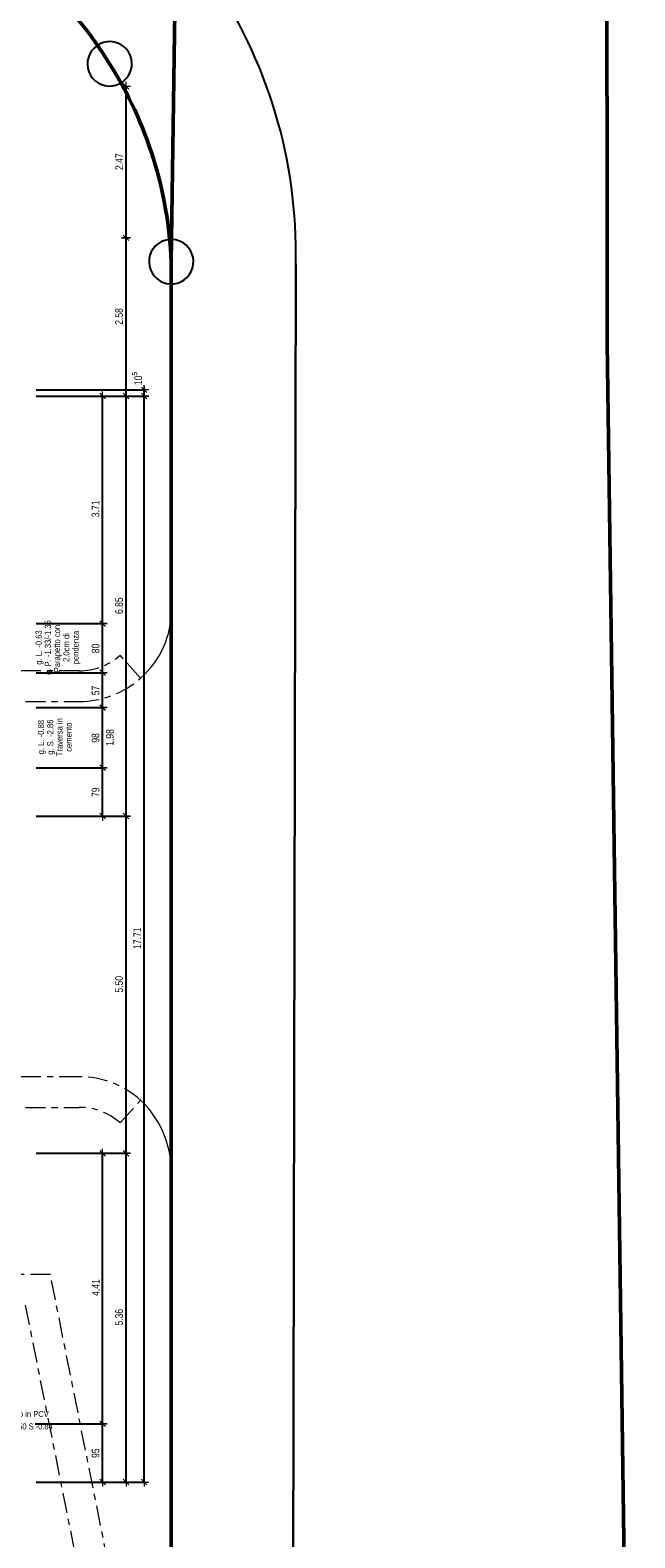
# Model space of a CAD drawing. Header units: metres. Extents: x -75 to 65, y -68 to 92.
# Tile 32 of 34: x 24 to 34, y -8 to 17. Entities that reach past the tile are written whole.
import ezdxf

# ---------------------------------------------------------------- set-up
doc = ezdxf.new("R2010")
doc.units = ezdxf.units.M
doc.header["$PDMODE"] = 65
doc.linetypes.add('AUSGEZOGEN', pattern=[0])
doc.linetypes.add('STRICHPUNKT2_S5', pattern=[0.425, 0.325, -0.05, 0, -0.05])
for name, color, linetype in [('XR$1$000 Kataster', 7, 'AUSGEZOGEN'), ('XR$1$010 Aussenwände', 7, 'AUSGEZOGEN'), ('XR$1$060 Möbel Einbau', 7, 'AUSGEZOGEN'), ('XR$2$160 Beschriftungen 50', 7, 'AUSGEZOGEN')]:
    doc.layers.add(name, color=color, linetype=linetype)
doc.layers.add('XR$2$STANDARD_1', color=7, linetype='AUSGEZOGEN', lineweight=25)
doc.styles.add('ARIAL', font='arial.ttf')
doc.dimstyles.new('DIMSTYLE_3', dxfattribs={"dimtxt": 0.125, "dimasz": 0.15, "dimexe": 0, "dimexo": 0, "dimgap": 0.0625, "dimtad": 2, "dimrnd": 0.005, "dimzin": 4, "dimdsep": 46, "dimtxsty": 'ARIAL', "dimblk1": 'ALL_ML_STRICH', "dimblk2": 'ALL_ML_STRICH', "dimsah": 1, "dimcen": 0, "dimclrd": 7, "dimclre": 7, "dimclrt": 7, "dimadec": 0, "dimazin": 0, "dimtfac": 1, "dimtdec": 0, "dimtix": 1, "dimtmove": 2, "dimatfit": 3, "dimfxl": 0, "dimtzin": 0, "dimlwd": 0, "dimlwe": 18, "dimarcsym": 0})
doc.dimstyles.new('DIMSTYLE_6', dxfattribs={"dimtxt": 0.125, "dimasz": 0.15, "dimexe": 0, "dimexo": 0, "dimgap": 0.0625, "dimtad": 2, "dimdec": 1, "dimlfac": 100, "dimrnd": 0.5, "dimzin": 4, "dimdsep": 46, "dimtxsty": 'ARIAL', "dimblk1": 'ALL_ML_STRICH', "dimblk2": 'ALL_ML_STRICH', "dimsah": 1, "dimcen": 0, "dimclrd": 7, "dimclre": 7, "dimclrt": 7, "dimadec": 0, "dimazin": 0, "dimtfac": 1, "dimtdec": 0, "dimtix": 1, "dimtmove": 2, "dimatfit": 3, "dimfxl": 0, "dimtzin": 0, "dimlwd": 0, "dimlwe": 18, "dimarcsym": 0})
doc.dimstyles.new('DIMSTYLE_7', dxfattribs={"dimtxt": 0.125, "dimasz": 0.15, "dimexe": 0, "dimexo": 0, "dimgap": 0.0625, "dimtad": 2, "dimdec": 1, "dimlfac": 100, "dimrnd": 0.5, "dimzin": 4, "dimdsep": 46, "dimtxsty": 'ARIAL', "dimblk1": 'ALL_ML_STRICH', "dimblk2": 'ALL_ML_STRICH', "dimsah": 1, "dimcen": 0, "dimclrd": 7, "dimclre": 7, "dimclrt": 7, "dimadec": 0, "dimazin": 0, "dimtfac": 1, "dimtdec": 0, "dimtix": 1, "dimtmove": 2, "dimatfit": 3, "dimfxl": 0, "dimtvp": 1.2, "dimtzin": 0, "dimlwd": 0, "dimlwe": 18, "dimarcsym": 0})

# ---------------------------------------------------------------- blocks, each defined once
blk = doc.blocks.new('COMPLEXOBJECT_21')
at = {"layer": 'XR$1$000 Kataster', "color": 7, "linetype": 'AUSGEZOGEN', "lineweight": 25, "transparency": 33554687}
blk.add_line((27.995, -20.222), (28.063, 13.21), dxfattribs=at)
blk.add_lwpolyline([(26.032, 13.245), (26.032, -14.649), (26.045, -20.515)], dxfattribs=at)
for centre, radius, start, end in [((19.442, 13.053), 6.548, 31.465, 60.5949), ((20.053, 13.376), 8.012, 358.8168, 34.555), ((19.486, 12.977), 6.551, 2.3455, 32.2339)]:
    blk.add_arc(centre, radius, start, end, dxfattribs=at)
blk = doc.blocks.new('COMPLEXOBJECT_22')
at = {"layer": 'XR$1$000 Kataster', "color": 7, "linetype": 'AUSGEZOGEN', "lineweight": 25, "transparency": 33554687}
blk.add_line((28.063, 13.21), (27.995, -20.222), dxfattribs=at)
blk.add_lwpolyline([(33.59, -20.486), (33.137, 11.924), (33.125, 36.058), (33.149, 51.492), (33.161, 58.368), (33.138, 85.477), (32.193, 91.988)], dxfattribs=at)
blk.add_arc((20.053, 13.376), 8.012, 358.8168, 34.555, dxfattribs=at)
blk = doc.blocks.new('COMPLEXOBJECT_24')
at = {"layer": 'XR$1$000 Kataster', "color": 7, "linetype": 'AUSGEZOGEN', "lineweight": 50, "transparency": 33554687}
blk.add_line((26.032, -14.649), (26.032, 13.245), dxfattribs=at)
for centre, radius, start, end in [((19.442, 13.053), 6.548, 31.465, 60.5949), ((19.486, 12.977), 6.551, 2.3455, 32.2339)]:
    blk.add_arc(centre, radius, start, end, dxfattribs=at)
blk = doc.blocks.new('COMPLEXOBJECT_25')
at = {"layer": 'XR$1$000 Kataster', "color": 7, "linetype": 'AUSGEZOGEN', "lineweight": 50, "transparency": 33554687}
blk.add_lwpolyline([(33.59, -20.486), (33.137, 11.924), (33.125, 36.058), (33.161, 58.368), (33.138, 85.477), (32.557, 89.48), (32.193, 91.988)], dxfattribs=at)
blk = doc.blocks.new('COMPLEXOBJECT_26')
at = {"layer": 'XR$1$000 Kataster', "color": 7, "linetype": 'AUSGEZOGEN', "lineweight": 50, "transparency": 33554687}
blk.add_line((26.032, -14.649), (26.032, 13.245), dxfattribs=at)
for centre, radius, start, end in [((19.442, 13.053), 6.548, 31.465, 60.5949), ((19.486, 12.977), 6.551, 2.3455, 32.2339)]:
    blk.add_arc(centre, radius, start, end, dxfattribs=at)
blk = doc.blocks.new('COMPLEXOBJECT_27')
at = {"layer": 'XR$1$000 Kataster', "color": 7, "linetype": 'AUSGEZOGEN', "lineweight": 50, "transparency": 33554687}
blk.add_lwpolyline([(26.032, 13.245), (26.312, 32.562), (25.917, 30.438), (24.345, 29.016), (22.274, 28.847), (20.335, 29.8), (19.521, 28.183), (-2.409, 38.828), (-1.669, 40.356), (-4.208, 41.587), (-4.207, 39.702), (-29.481, 52.022)], dxfattribs=at)
for centre, radius, start, end in [((19.442, 13.053), 6.548, 31.465, 60.5949), ((19.486, 12.977), 6.551, 2.3455, 32.2339)]:
    blk.add_arc(centre, radius, start, end, dxfattribs=at)
blk = doc.blocks.new('ALL_ML_STRICH')
at = {"color": 0, "linetype": 'ByBlock', "lineweight": -2}
for p, q in [((-1, 0), (0.5, 0)), ((-0.3, -0.3), (0.3, 0.3)), ((0, -0.5), (0, 0.5))]:
    blk.add_line(p, q, dxfattribs=at)
blk = doc.blocks.new('*D43')
at = {"layer": 'DEFPOINTS', "color": 7, "linetype": 'AUSGEZOGEN', "lineweight": 18, "transparency": 16777216}
for p in [(25.591, 11.054), (25.443, -6.656), (25.591, -6.656)]:
    blk.add_point(p, dxfattribs=at)
at = {"layer": 'XR$2$STANDARD_1', "color": 7, "linetype": 'AUSGEZOGEN', "lineweight": -2, "transparency": 16777216}
for p, q in [((23.832, 11.054), (25.591, 11.054)), ((25.591, -6.656), (25.591, 11.054)), ((23.832, -6.656), (25.591, -6.656))]:
    blk.add_line(p, q, dxfattribs=at)
at = {"layer": 'XR$2$STANDARD_1', "color": 7, "linetype": 'AUSGEZOGEN', "lineweight": 18, "transparency": 16777216, "xscale": 0.15, "yscale": 0.15, "zscale": 0.15}
for p, rotation in [((25.591, 11.054), 90), ((25.591, -6.656), 270)]:
    blk.add_blockref('ALL_ML_STRICH', p, dxfattribs=dict(at, rotation=rotation))
at = {"layer": 'XR$2$STANDARD_1', "color": 7, "linetype": 'AUSGEZOGEN', "lineweight": 18, "transparency": 16777216, "insert": (25.478, 2.212), "char_height": 0.125, "width": 0.5, "attachment_point": 5, "rotation": 90, "style": 'ARIAL'}
blk.add_mtext('\\W0.80;\\A1;{\\A1;{17.71\\H0.082500;\\S^ ;}}', dxfattribs=at)
blk = doc.blocks.new('*D44')
at = {"layer": 'DEFPOINTS', "color": 7, "linetype": 'AUSGEZOGEN', "lineweight": 18, "transparency": 16777216}
for p in [(25.591, 11.156), (25.591, 11.054), (25.591, 11.054)]:
    blk.add_point(p, dxfattribs=at)
at = {"layer": 'XR$2$STANDARD_1', "color": 7, "linetype": 'AUSGEZOGEN', "lineweight": -2, "transparency": 16777216}
for p, q in [((23.832, 11.156), (25.591, 11.156)), ((25.591, 11.054), (25.591, 11.156)), ((23.832, 11.054), (25.591, 11.054))]:
    blk.add_line(p, q, dxfattribs=at)
at = {"layer": 'XR$2$STANDARD_1', "color": 7, "linetype": 'AUSGEZOGEN', "lineweight": 18, "transparency": 16777216, "xscale": 0.15, "yscale": 0.15, "zscale": 0.15}
for p, rotation in [((25.591, 11.156), 90), ((25.591, 11.054), 270)]:
    blk.add_blockref('ALL_ML_STRICH', p, dxfattribs=dict(at, rotation=rotation))
at = {"layer": 'XR$2$STANDARD_1', "color": 7, "linetype": 'AUSGEZOGEN', "lineweight": 18, "transparency": 16777216, "insert": (25.476, 11.341), "char_height": 0.125, "width": 0.4, "attachment_point": 5, "rotation": 90, "style": 'ARIAL'}
blk.add_mtext('\\W0.80;\\A1;{\\A1;{10\\H0.082500;\\S5^ ;}}', dxfattribs=at)
blk = doc.blocks.new('*D45')
at = {"layer": 'DEFPOINTS', "color": 7, "linetype": 'AUSGEZOGEN', "lineweight": 18, "transparency": 16777216}
for p in [(24.709, 4.993), (24.913, 4.204), (24.913, 4.204)]:
    blk.add_point(p, dxfattribs=at)
at = {"layer": 'XR$2$STANDARD_1', "color": 7, "linetype": 'AUSGEZOGEN', "lineweight": -2, "transparency": 16777216}
for p, q in [((23.832, 4.993), (24.913, 4.993)), ((24.913, 4.204), (24.913, 4.993)), ((24.913, 4.204), (24.913, 4.204))]:
    blk.add_line(p, q, dxfattribs=at)
at = {"layer": 'XR$2$STANDARD_1', "color": 7, "linetype": 'AUSGEZOGEN', "lineweight": 18, "transparency": 16777216, "xscale": 0.15, "yscale": 0.15, "zscale": 0.15}
for p, rotation in [((24.913, 4.993), 90), ((24.913, 4.204), 270)]:
    blk.add_blockref('ALL_ML_STRICH', p, dxfattribs=dict(at, rotation=rotation))
at = {"layer": 'XR$2$STANDARD_1', "color": 7, "linetype": 'AUSGEZOGEN', "lineweight": 18, "transparency": 16777216, "insert": (24.798, 4.594), "char_height": 0.125, "width": 0.4, "attachment_point": 5, "rotation": 90, "style": 'ARIAL'}
blk.add_mtext('\\W0.80;\\A1;{\\A1;{79\\H0.082500;\\S^ ;}}', dxfattribs=at)
blk = doc.blocks.new('*D46')
at = {"layer": 'DEFPOINTS', "color": 7, "linetype": 'AUSGEZOGEN', "lineweight": 18, "transparency": 16777216}
for p in [(24.699, 5.973), (24.709, 4.993), (24.913, 4.993)]:
    blk.add_point(p, dxfattribs=at)
at = {"layer": 'XR$2$STANDARD_1', "color": 7, "linetype": 'AUSGEZOGEN', "lineweight": -2, "transparency": 16777216}
for p, q in [((23.832, 5.973), (24.913, 5.973)), ((24.913, 4.993), (24.913, 5.973)), ((23.832, 4.993), (24.913, 4.993))]:
    blk.add_line(p, q, dxfattribs=at)
at = {"layer": 'XR$2$STANDARD_1', "color": 7, "linetype": 'AUSGEZOGEN', "lineweight": 18, "transparency": 16777216, "xscale": 0.15, "yscale": 0.15, "zscale": 0.15}
for p, rotation in [((24.913, 5.973), 90), ((24.913, 4.993), 270)]:
    blk.add_blockref('ALL_ML_STRICH', p, dxfattribs=dict(at, rotation=rotation))
at = {"layer": 'XR$2$STANDARD_1', "color": 7, "linetype": 'AUSGEZOGEN', "lineweight": 18, "transparency": 16777216, "insert": (24.798, 5.478), "char_height": 0.125, "width": 0.4, "attachment_point": 5, "rotation": 90, "style": 'ARIAL'}
blk.add_mtext('\\W0.80;\\A1;{\\A1;{98\\H0.082500;\\S^ ;}}', dxfattribs=at)
at = {"layer": 'XR$2$STANDARD_1', "color": 7, "linetype": 'AUSGEZOGEN', "lineweight": 18, "transparency": 16777216, "insert": (24.968, 5.35), "char_height": 0.125, "width": 0.00625, "attachment_point": 1, "rotation": 90, "line_spacing_factor": 0.60241, "style": 'ARIAL'}
blk.add_mtext('\\W0.80;1.98', dxfattribs=at)
blk = doc.blocks.new('*D47')
at = {"layer": 'DEFPOINTS', "color": 7, "linetype": 'AUSGEZOGEN', "lineweight": 18, "transparency": 16777216}
for p in [(24.725, 6.542), (24.699, 5.973), (24.913, 5.973)]:
    blk.add_point(p, dxfattribs=at)
at = {"layer": 'XR$2$STANDARD_1', "color": 7, "linetype": 'AUSGEZOGEN', "lineweight": -2, "transparency": 16777216}
for p, q in [((23.832, 6.542), (24.913, 6.542)), ((24.913, 5.973), (24.913, 6.542)), ((23.832, 5.973), (24.913, 5.973))]:
    blk.add_line(p, q, dxfattribs=at)
at = {"layer": 'XR$2$STANDARD_1', "color": 7, "linetype": 'AUSGEZOGEN', "lineweight": 18, "transparency": 16777216, "xscale": 0.15, "yscale": 0.15, "zscale": 0.15}
for p, rotation in [((24.913, 6.542), 90), ((24.913, 5.973), 270)]:
    blk.add_blockref('ALL_ML_STRICH', p, dxfattribs=dict(at, rotation=rotation))
at = {"layer": 'XR$2$STANDARD_1', "color": 7, "linetype": 'AUSGEZOGEN', "lineweight": 18, "transparency": 16777216, "insert": (24.798, 6.253), "char_height": 0.125, "width": 0.4, "attachment_point": 5, "rotation": 90, "style": 'ARIAL'}
blk.add_mtext('\\W0.80;\\A1;{\\A1;{57\\H0.082500;\\S^ ;}}', dxfattribs=at)
blk = doc.blocks.new('*D48')
at = {"layer": 'DEFPOINTS', "color": 7, "linetype": 'AUSGEZOGEN', "lineweight": 18, "transparency": 16777216}
for p in [(24.725, 7.342), (24.725, 6.542), (24.913, 6.542)]:
    blk.add_point(p, dxfattribs=at)
at = {"layer": 'XR$2$STANDARD_1', "color": 7, "linetype": 'AUSGEZOGEN', "lineweight": -2, "transparency": 16777216}
for p, q in [((23.832, 7.342), (24.913, 7.342)), ((24.913, 6.542), (24.913, 7.342)), ((23.832, 6.542), (24.913, 6.542))]:
    blk.add_line(p, q, dxfattribs=at)
at = {"layer": 'XR$2$STANDARD_1', "color": 7, "linetype": 'AUSGEZOGEN', "lineweight": 18, "transparency": 16777216, "xscale": 0.15, "yscale": 0.15, "zscale": 0.15}
for p, rotation in [((24.913, 7.342), 90), ((24.913, 6.542), 270)]:
    blk.add_blockref('ALL_ML_STRICH', p, dxfattribs=dict(at, rotation=rotation))
at = {"layer": 'XR$2$STANDARD_1', "color": 7, "linetype": 'AUSGEZOGEN', "lineweight": 18, "transparency": 16777216, "insert": (24.798, 6.938), "char_height": 0.125, "width": 0.4, "attachment_point": 5, "rotation": 90, "style": 'ARIAL'}
blk.add_mtext('\\W0.80;\\A1;{\\A1;{80\\H0.082500;\\S^ ;}}', dxfattribs=at)
blk = doc.blocks.new('*D49')
at = {"layer": 'DEFPOINTS', "color": 7, "linetype": 'AUSGEZOGEN', "lineweight": 18, "transparency": 16777216}
for p in [(25.075, 11.054), (24.725, 7.342), (24.913, 7.342)]:
    blk.add_point(p, dxfattribs=at)
at = {"layer": 'XR$2$STANDARD_1', "color": 7, "linetype": 'AUSGEZOGEN', "lineweight": -2, "transparency": 16777216}
for p, q in [((24.913, 11.054), (24.913, 11.054)), ((24.913, 7.342), (24.913, 11.054)), ((23.832, 7.342), (24.913, 7.342))]:
    blk.add_line(p, q, dxfattribs=at)
at = {"layer": 'XR$2$STANDARD_1', "color": 7, "linetype": 'AUSGEZOGEN', "lineweight": 18, "transparency": 16777216, "xscale": 0.15, "yscale": 0.15, "zscale": 0.15}
for p, rotation in [((24.913, 11.054), 90), ((24.913, 7.342), 270)]:
    blk.add_blockref('ALL_ML_STRICH', p, dxfattribs=dict(at, rotation=rotation))
at = {"layer": 'XR$2$STANDARD_1', "color": 7, "linetype": 'AUSGEZOGEN', "lineweight": 18, "transparency": 16777216, "insert": (24.798, 9.215), "char_height": 0.125, "width": 0.4, "attachment_point": 5, "rotation": 90, "style": 'ARIAL'}
blk.add_mtext('\\W0.80;\\A1;{\\A1;{3.71\\H0.082500;\\S^ ;}}', dxfattribs=at)
blk = doc.blocks.new('*D161')
at = {"layer": 'DEFPOINTS', "color": 7, "linetype": 'AUSGEZOGEN', "lineweight": 18, "transparency": 16777216}
for p in [(24.789, -5.706), (24.829, -6.656), (24.913, -6.656)]:
    blk.add_point(p, dxfattribs=at)
at = {"layer": 'XR$2$STANDARD_1', "color": 7, "linetype": 'AUSGEZOGEN', "lineweight": -2, "transparency": 16777216}
for p, q in [((23.811, -5.706), (24.913, -5.706)), ((24.913, -6.656), (24.913, -5.706)), ((24.913, -6.656), (24.913, -6.656))]:
    blk.add_line(p, q, dxfattribs=at)
at = {"layer": 'XR$2$STANDARD_1', "color": 7, "linetype": 'AUSGEZOGEN', "lineweight": 18, "transparency": 16777216, "xscale": 0.15, "yscale": 0.15, "zscale": 0.15}
for p, rotation in [((24.913, -5.706), 90), ((24.913, -6.656), 270)]:
    blk.add_blockref('ALL_ML_STRICH', p, dxfattribs=dict(at, rotation=rotation))
at = {"layer": 'XR$2$STANDARD_1', "color": 7, "linetype": 'AUSGEZOGEN', "lineweight": 18, "transparency": 16777216, "insert": (24.798, -6.186), "char_height": 0.125, "width": 0.4, "attachment_point": 5, "rotation": 90, "style": 'ARIAL'}
blk.add_mtext('\\W0.80;\\A1;{\\A1;{95\\H0.082500;\\S^ ;}}', dxfattribs=at)
blk = doc.blocks.new('*D162')
at = {"layer": 'DEFPOINTS', "color": 7, "linetype": 'AUSGEZOGEN', "lineweight": 18, "transparency": 16777216}
for p in [(22.942, -1.295), (24.789, -5.706), (24.913, -5.706)]:
    blk.add_point(p, dxfattribs=at)
at = {"layer": 'XR$2$STANDARD_1', "color": 7, "linetype": 'AUSGEZOGEN', "lineweight": -2, "transparency": 16777216}
for p, q in [((23.832, -1.295), (24.913, -1.295)), ((24.913, -5.706), (24.913, -1.295)), ((23.811, -5.706), (24.913, -5.706))]:
    blk.add_line(p, q, dxfattribs=at)
at = {"layer": 'XR$2$STANDARD_1', "color": 7, "linetype": 'AUSGEZOGEN', "lineweight": 18, "transparency": 16777216, "xscale": 0.15, "yscale": 0.15, "zscale": 0.15}
for p, rotation in [((24.913, -1.295), 90), ((24.913, -5.706), 270)]:
    blk.add_blockref('ALL_ML_STRICH', p, dxfattribs=dict(at, rotation=rotation))
at = {"layer": 'XR$2$STANDARD_1', "color": 7, "linetype": 'AUSGEZOGEN', "lineweight": 18, "transparency": 16777216, "insert": (24.8, -3.484), "char_height": 0.125, "width": 0.4, "attachment_point": 5, "rotation": 90, "style": 'ARIAL'}
blk.add_mtext('\\W0.80;\\A1;{\\A1;{4.41\\H0.082500;\\S^ ;}}', dxfattribs=at)
blk = doc.blocks.new('*D163')
at = {"layer": 'DEFPOINTS', "color": 7, "linetype": 'AUSGEZOGEN', "lineweight": 18, "transparency": 16777216}
for p in [(24.913, -1.295), (24.948, -6.656), (25.295, -6.656)]:
    blk.add_point(p, dxfattribs=at)
at = {"layer": 'XR$2$STANDARD_1', "color": 7, "linetype": 'AUSGEZOGEN', "lineweight": -2, "transparency": 16777216}
for p, q in [((24.913, -1.295), (25.295, -1.295)), ((25.295, -6.656), (25.295, -1.295)), ((25.295, -6.656), (25.295, -6.656))]:
    blk.add_line(p, q, dxfattribs=at)
at = {"layer": 'XR$2$STANDARD_1', "color": 7, "linetype": 'AUSGEZOGEN', "lineweight": 18, "transparency": 16777216, "xscale": 0.15, "yscale": 0.15, "zscale": 0.15}
for p, rotation in [((25.295, -1.295), 90), ((25.295, -6.656), 270)]:
    blk.add_blockref('ALL_ML_STRICH', p, dxfattribs=dict(at, rotation=rotation))
at = {"layer": 'XR$2$STANDARD_1', "color": 7, "linetype": 'AUSGEZOGEN', "lineweight": 18, "transparency": 16777216, "insert": (25.181, -3.969), "char_height": 0.125, "width": 0.4, "attachment_point": 5, "rotation": 90, "style": 'ARIAL'}
blk.add_mtext('\\W0.80;\\A1;{\\A1;{5.36\\H0.082500;\\S^ ;}}', dxfattribs=at)
blk = doc.blocks.new('*D164')
at = {"layer": 'DEFPOINTS', "color": 7, "linetype": 'AUSGEZOGEN', "lineweight": 18, "transparency": 16777216}
for p in [(25.029, 4.204), (24.913, -1.295), (25.295, -1.295)]:
    blk.add_point(p, dxfattribs=at)
at = {"layer": 'XR$2$STANDARD_1', "color": 7, "linetype": 'AUSGEZOGEN', "lineweight": -2, "transparency": 16777216}
for p, q in [((23.832, 4.204), (25.295, 4.204)), ((25.295, -1.295), (25.295, 4.204)), ((24.913, -1.295), (25.295, -1.295))]:
    blk.add_line(p, q, dxfattribs=at)
at = {"layer": 'XR$2$STANDARD_1', "color": 7, "linetype": 'AUSGEZOGEN', "lineweight": 18, "transparency": 16777216, "xscale": 0.15, "yscale": 0.15, "zscale": 0.15}
for p, rotation in [((25.295, 4.204), 90), ((25.295, -1.295), 270)]:
    blk.add_blockref('ALL_ML_STRICH', p, dxfattribs=dict(at, rotation=rotation))
at = {"layer": 'XR$2$STANDARD_1', "color": 7, "linetype": 'AUSGEZOGEN', "lineweight": 18, "transparency": 16777216, "insert": (25.181, 1.462), "char_height": 0.125, "width": 0.4, "attachment_point": 5, "rotation": 90, "style": 'ARIAL'}
blk.add_mtext('\\W0.80;\\A1;{\\A1;{5.50\\H0.082500;\\S^ ;}}', dxfattribs=at)
blk = doc.blocks.new('*D165')
at = {"layer": 'DEFPOINTS', "color": 7, "linetype": 'AUSGEZOGEN', "lineweight": 18, "transparency": 16777216}
for p in [(25.19, 11.054), (25.029, 4.204), (25.295, 4.204)]:
    blk.add_point(p, dxfattribs=at)
at = {"layer": 'XR$2$STANDARD_1', "color": 7, "linetype": 'AUSGEZOGEN', "lineweight": -2, "transparency": 16777216}
for p, q in [((25.295, 11.054), (25.295, 11.054)), ((25.295, 4.204), (25.295, 11.054)), ((23.832, 4.204), (25.295, 4.204))]:
    blk.add_line(p, q, dxfattribs=at)
at = {"layer": 'XR$2$STANDARD_1', "color": 7, "linetype": 'AUSGEZOGEN', "lineweight": 18, "transparency": 16777216, "xscale": 0.15, "yscale": 0.15, "zscale": 0.15}
for p, rotation in [((25.295, 11.054), 90), ((25.295, 4.204), 270)]:
    blk.add_blockref('ALL_ML_STRICH', p, dxfattribs=dict(at, rotation=rotation))
at = {"layer": 'XR$2$STANDARD_1', "color": 7, "linetype": 'AUSGEZOGEN', "lineweight": 18, "transparency": 16777216, "insert": (25.181, 7.635), "char_height": 0.125, "width": 0.4, "attachment_point": 5, "rotation": 90, "style": 'ARIAL'}
blk.add_mtext('\\W0.80;\\A1;{\\A1;{6.85\\H0.082500;\\S^ ;}}', dxfattribs=at)
blk = doc.blocks.new('*D166')
at = {"layer": 'DEFPOINTS', "color": 7, "linetype": 'AUSGEZOGEN', "lineweight": 18, "transparency": 16777216}
for p in [(24.899, 13.634), (25.19, 11.054), (25.295, 11.054)]:
    blk.add_point(p, dxfattribs=at)
at = {"layer": 'XR$2$STANDARD_1', "color": 7, "linetype": 'AUSGEZOGEN', "lineweight": -2, "transparency": 16777216}
for p, q in [((25.295, 13.634), (25.295, 13.634)), ((25.295, 11.054), (25.295, 13.634)), ((25.295, 11.054), (25.295, 11.054))]:
    blk.add_line(p, q, dxfattribs=at)
at = {"layer": 'XR$2$STANDARD_1', "color": 7, "linetype": 'AUSGEZOGEN', "lineweight": 18, "transparency": 16777216, "xscale": 0.15, "yscale": 0.15, "zscale": 0.15}
for p, rotation in [((25.295, 13.634), 90), ((25.295, 11.054), 270)]:
    blk.add_blockref('ALL_ML_STRICH', p, dxfattribs=dict(at, rotation=rotation))
at = {"layer": 'XR$2$STANDARD_1', "color": 7, "linetype": 'AUSGEZOGEN', "lineweight": 18, "transparency": 16777216, "insert": (25.181, 12.351), "char_height": 0.125, "width": 0.4, "attachment_point": 5, "rotation": 90, "style": 'ARIAL'}
blk.add_mtext('\\W0.80;\\A1;{\\A1;{2.58\\H0.082500;\\S^ ;}}', dxfattribs=at)
blk = doc.blocks.new('*D167')
at = {"layer": 'DEFPOINTS', "color": 7, "linetype": 'AUSGEZOGEN', "lineweight": 18, "transparency": 16777216}
for p in [(25.295, 16.104), (24.899, 13.634), (25.295, 13.634)]:
    blk.add_point(p, dxfattribs=at)
at = {"layer": 'XR$2$STANDARD_1', "color": 7, "linetype": 'AUSGEZOGEN', "lineweight": -2, "transparency": 16777216}
for p, q in [((25.295, 16.104), (25.295, 16.104)), ((25.295, 13.634), (25.295, 16.104)), ((25.295, 13.634), (25.295, 13.634))]:
    blk.add_line(p, q, dxfattribs=at)
at = {"layer": 'XR$2$STANDARD_1', "color": 7, "linetype": 'AUSGEZOGEN', "lineweight": 18, "transparency": 16777216, "xscale": 0.15, "yscale": 0.15, "zscale": 0.15}
for p, rotation in [((25.295, 16.104), 90), ((25.295, 13.634), 270)]:
    blk.add_blockref('ALL_ML_STRICH', p, dxfattribs=dict(at, rotation=rotation))
at = {"layer": 'XR$2$STANDARD_1', "color": 7, "linetype": 'AUSGEZOGEN', "lineweight": 18, "transparency": 16777216, "insert": (25.183, 14.876), "char_height": 0.125, "width": 0.4, "attachment_point": 5, "rotation": 90, "style": 'ARIAL'}
blk.add_mtext('\\W0.80;\\A1;{\\A1;{2.47\\H0.082500;\\S^ ;}}', dxfattribs=at)

msp = doc.modelspace()

# ---------------------------------------------------------------- linework, layer by layer
at = {"layer": 'XR$1$000 Kataster', "color": 7, "linetype": 'AUSGEZOGEN', "lineweight": 25, "transparency": 33554687}
for p, q in [((24.7726, 16.7286), (24.7336, 16.6832)), ((24.8185, 16.7671), (24.7726, 16.7286)), ((24.87, 16.7975), (24.8185, 16.7671)), ((24.9259, 16.819), (24.87, 16.7975)), ((24.9846, 16.8309), (24.9259, 16.819)), ((25.0444, 16.8331), (24.9846, 16.8309)), ((25.1038, 16.8254), (25.0444, 16.8331)), ((25.1611, 16.808), (25.1038, 16.8254)), ((25.2147, 16.7815), (25.1611, 16.808)), ((25.2633, 16.7464), (25.2147, 16.7815)), ((25.3054, 16.7039), (25.2633, 16.7464)), ((24.6681, 16.5177), (24.6653, 16.4579)), ((24.6807, 16.5762), (24.6681, 16.5177)), ((24.7027, 16.6319), (24.6807, 16.5762)), ((24.7336, 16.6832), (24.7027, 16.6319)), ((25.3399, 16.655), (25.3054, 16.7039)), ((25.3659, 16.601), (25.3399, 16.655)), ((25.3827, 16.5436), (25.3659, 16.601)), ((25.3898, 16.4841), (25.3827, 16.5436)), ((25.3871, 16.4243), (25.3898, 16.4841)), ((24.6653, 16.4579), (24.6724, 16.3984)), ((24.6724, 16.3984), (24.6892, 16.341)), ((24.6892, 16.341), (24.7152, 16.2871)), ((24.7152, 16.2871), (24.7498, 16.2381)), ((24.7498, 16.2381), (24.7919, 16.1956)), ((25.2826, 16.2134), (25.3215, 16.2589)), ((25.3215, 16.2589), (25.3524, 16.3101)), ((25.3524, 16.3101), (25.3745, 16.3658)), ((25.3745, 16.3658), (25.3871, 16.4243)), ((24.7919, 16.1956), (24.8404, 16.1606)), ((24.8404, 16.1606), (24.8941, 16.134)), ((24.8941, 16.134), (24.9514, 16.1166)), ((24.9514, 16.1166), (25.0107, 16.1089)), ((25.0107, 16.1089), (25.0706, 16.1111)), ((25.0706, 16.1111), (25.1292, 16.1231)), ((25.1292, 16.1231), (25.1851, 16.1445)), ((25.1851, 16.1445), (25.2367, 16.1749)), ((25.2367, 16.1749), (25.2826, 16.2134)), ((25.8226, 13.541), (25.7768, 13.5025)), ((25.8742, 13.5713), (25.8226, 13.541)), ((25.9301, 13.5928), (25.8742, 13.5713)), ((25.9888, 13.6048), (25.9301, 13.5928)), ((26.0486, 13.607), (25.9888, 13.6048)), ((26.108, 13.5993), (26.0486, 13.607)), ((26.1653, 13.5819), (26.108, 13.5993)), ((26.2189, 13.5553), (26.1653, 13.5819)), ((26.2675, 13.5203), (26.2189, 13.5553)), ((25.6723, 13.2916), (25.6695, 13.2317)), ((25.6849, 13.3501), (25.6723, 13.2916)), ((25.7069, 13.4057), (25.6849, 13.3501)), ((25.7378, 13.457), (25.7069, 13.4057)), ((25.7768, 13.5025), (25.7378, 13.457)), ((26.3096, 13.4777), (26.2675, 13.5203)), ((26.3441, 13.4288), (26.3096, 13.4777)), ((26.3701, 13.3749), (26.3441, 13.4288)), ((26.3869, 13.3174), (26.3701, 13.3749)), ((26.394, 13.258), (26.3869, 13.3174)), ((25.6695, 13.2317), (25.6766, 13.1723)), ((25.6766, 13.1723), (25.6934, 13.1148)), ((25.6934, 13.1148), (25.7194, 13.0609)), ((25.7194, 13.0609), (25.7539, 13.012)), ((26.2868, 12.9872), (26.3257, 13.0327)), ((26.3257, 13.0327), (26.3566, 13.084)), ((26.3566, 13.084), (26.3787, 13.1396)), ((26.3787, 13.1396), (26.3912, 13.1982)), ((26.3912, 13.1982), (26.394, 13.258)), ((25.7539, 13.012), (25.7961, 12.9695)), ((25.7961, 12.9695), (25.8446, 12.9344)), ((25.8446, 12.9344), (25.8983, 12.9078)), ((25.8983, 12.9078), (25.9556, 12.8905)), ((25.9556, 12.8905), (26.0149, 12.8828)), ((26.0149, 12.8828), (26.0748, 12.8849)), ((26.0748, 12.8849), (26.1334, 12.8969)), ((26.1334, 12.8969), (26.1893, 12.9184)), ((26.1893, 12.9184), (26.2409, 12.9488)), ((26.2409, 12.9488), (26.2868, 12.9872))]:
    msp.add_line(p, q, dxfattribs=at)
at = {"layer": 'XR$1$000 Kataster', "color": 7, "linetype": 'AUSGEZOGEN', "lineweight": 50, "transparency": 33554687}
msp.add_lwpolyline([(25.1871, 91.988), (25.7578, 86.733), (26.4001, 71.7219), (26.3622, 59.7357), (26.3116, 32.5617), (26.0318, 13.2449)], dxfattribs=at)
at = {"layer": 'XR$1$010 Aussenwände', "color": 8, "linetype": 'STRICHPUNKT2_S5', "lineweight": 13, "transparency": 33554687}
for p, q in [((25.5318, 6.4541), (25.1984, 6.8267)), ((24.532, 6.5721), (23.0322, 6.5735)), ((23.0318, 6.0735), (24.5318, 6.0721)), ((24.5318, -0.0458), (23.0318, -0.0458)), ((25.1989, -0.8009), (25.5325, -0.4284)), ((23.0322, -0.5472), (24.532, -0.5458)), ((24.0612, -3.2735), (23.5513, -3.2735)), ((25.1255, -8.5894), (24.0612, -3.2735)), ((23.6514, -3.7735), (24.6352, -8.6876))]:
    msp.add_line(p, q, dxfattribs=at)
for centre, radius, start, end in [((24.5318, 7.5721), 1, 270.01205, 311.81031), ((24.5318, 7.5721), 1.5, 270, 311.81031), ((24.5318, -1.5458), 1.5, 48.15171, 90), ((24.5318, -1.5458), 1, 48.15171, 89.98795)]:
    msp.add_arc(centre, radius, start, end, dxfattribs=at)
at = {"layer": 'XR$1$060 Möbel Einbau', "color": 8, "linetype": 'AUSGEZOGEN', "lineweight": 18, "transparency": 33554687}
for centre, radius, start, end in [((24.5878, 7.547), 1.4441, 310.81529, 0.99503), ((24.4334, -1.5898), 1.599, 1.57585, 46.57585)]:
    msp.add_arc(centre, radius, start, end, dxfattribs=at)

# ---------------------------------------------------------------- block references
at = {"layer": 'XR$1$000 Kataster', "color": 7, "linetype": 'AUSGEZOGEN', "lineweight": 50, "transparency": 33554687}
for name in ['COMPLEXOBJECT_27', 'COMPLEXOBJECT_25', 'COMPLEXOBJECT_24', 'COMPLEXOBJECT_26']:
    msp.add_blockref(name, (0, 0), dxfattribs=at)
at = {"layer": 'XR$1$000 Kataster', "color": 7, "linetype": 'AUSGEZOGEN', "lineweight": 25, "transparency": 33554687}
for name in ['COMPLEXOBJECT_22', 'COMPLEXOBJECT_21']:
    msp.add_blockref(name, (0, 0), dxfattribs=at)

# ---------------------------------------------------------------- texts
at = {"layer": 'XR$2$160 Beschriftungen 50', "color": 7, "linetype": 'AUSGEZOGEN', "transparency": 33554687, "char_height": 0.1, "attachment_point": 2, "rotation": 90, "line_spacing_factor": 0.903614, "style": 'ARIAL'}
for s, insert, width in [('\\A1;{\\W0.89;g. L. -0.63}\\P{\\W0.89;g. P. -1.33/-1.35}\\P{\\W0.89;Parapetto con  2.0cm di pendenza}', (23.8193, 6.9526), 1.014496), ('\\A1;{\\W0.89;g. L. -0.88}\\P{\\W0.89;g. S. -2.86}\\P{\\W0.89;Traversa in cemento}', (23.8579, 5.4912), 0.851329)]:
    msp.add_mtext(s, dxfattribs=dict(at, insert=insert, width=width))
at = {"layer": 'XR$2$160 Beschriftungen 50', "color": 7, "linetype": 'AUSGEZOGEN', "transparency": 33554687, "char_height": 0.1, "attachment_point": 7, "style": 'ARIAL'}
for s, insert, width in [('{\\W0.88;Tubo in PCV}', (23.338, -5.5982), 0.774486), ('\\W0.87;Ø 150 S -0.84', (23.3423, -5.8023), 0.810739)]:
    msp.add_mtext(s, dxfattribs=dict(at, insert=insert, width=width))

# ---------------------------------------------------------------- dimensions: what is measured, and where the dimension line sits
at = {"layer": 'XR$2$STANDARD_1', "color": 7, "linetype": 'AUSGEZOGEN', "lineweight": 18, "transparency": 33554687}
for base, p1, p2, dimstyle, picture, middle in [((25.2953, 16.1035), (25.2953, 13.6344), (25.2953, 16.1035), 'DIMSTYLE_3', '*D167', (25.1828, 14.8762)), ((25.2953, 13.6344), (25.2953, 11.0535), (25.2953, 13.6344), 'DIMSTYLE_3', '*D166', (25.1807, 12.3511)), ((25.5908441, 11.1560038), (23.8317677, 11.0535037), (23.8317677, 11.1560038), 'DIMSTYLE_7', '*D44', (25.4762124, 11.3410038)), ((25.5908, 11.0535), (23.8318, -6.6565), (23.8318, 11.0535), 'DIMSTYLE_3', '*D43', (25.4783, 2.2115)), ((24.9129, 11.0535), (23.8318, 7.3424), (24.9129, 11.0535), 'DIMSTYLE_3', '*D49', (24.7982, 9.2148)), ((25.2953, 11.0535), (23.8318, 4.2035), (25.2953, 11.0535), 'DIMSTYLE_3', '*D165', (25.1807, 7.6354)), ((24.9129, 7.3424), (23.8318, 6.5424), (23.8318, 7.3424), 'DIMSTYLE_6', '*D48', (24.7983, 6.938)), ((24.9129, 6.5424), (23.8318, 5.9728), (23.8318, 6.5424), 'DIMSTYLE_6', '*D47', (24.7983, 6.2531)), ((24.9129, 4.9928), (24.9129, 4.2035), (23.8318, 4.9928), 'DIMSTYLE_6', '*D45', (24.7983, 4.5935)), ((25.2953, 4.2035), (24.9129, -1.2951), (23.8318, 4.2035), 'DIMSTYLE_3', '*D164', (25.1807, 1.4616)), ((24.9129, -1.2951), (23.8108, -5.7065), (23.8318, -1.2951), 'DIMSTYLE_3', '*D162', (24.8004, -3.4839)), ((25.2953, -1.2951), (25.2953, -6.6565), (24.9129, -1.2951), 'DIMSTYLE_3', '*D163', (25.1806, -3.9685)), ((24.9129, -5.7065), (24.9129, -6.6565), (23.8108, -5.7065), 'DIMSTYLE_6', '*D161', (24.7983, -6.1864))]:
    dim = msp.add_linear_dim(base=base, p1=p1, p2=p2, angle=90, dimstyle=dimstyle, override={"dimpost": '<>', "dimclrd": 7, "dimclre": 7, "dimclrt": 7, "dimlwd": 0, "dimlwe": 18}, dxfattribs=at)
    dim.commit()
    dim.dimension.update_dxf_attribs({"geometry": picture, "text_midpoint": middle, "dimtype": 160})
dim = msp.add_linear_dim(base=(24.9129, 5.9728), p1=(23.8318, 4.9928), p2=(23.8318, 5.9728), angle=90, text='<>\\X\\W0.80;1.98', dimstyle='DIMSTYLE_6', override={"dimpost": '<>', "dimclrd": 7, "dimclre": 7, "dimclrt": 7, "dimlwd": 0, "dimlwe": 18}, dxfattribs=at)
dim.commit()
dim.dimension.update_dxf_attribs({"geometry": '*D46', "text_midpoint": (24.7983, 5.4781), "dimtype": 160})

doc.saveas('drawing.dxf')
